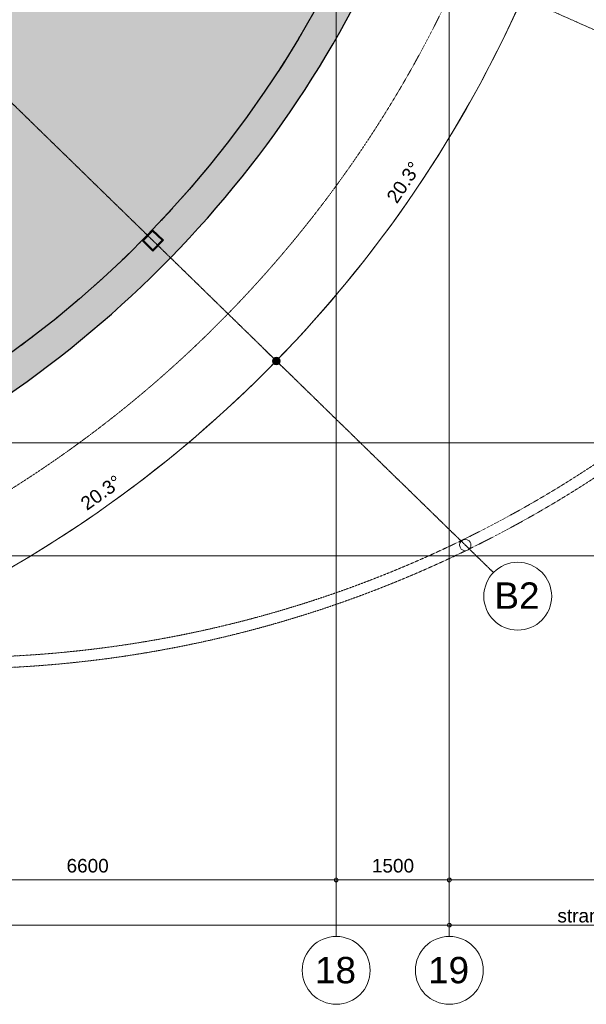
# Model space of a CAD drawing. Header units: millimetres. Extents: x -2730 to 112454, y 3237 to 48799.
# Tile 223 of 241: x 66102 to 73617, y 4050 to 17114. Entities that reach past the tile are written whole.
import ezdxf

# ---------------------------------------------------------------- set-up
doc = ezdxf.new("R2010")
doc.units = ezdxf.units.MM
for name, pattern in [('Hidden', [7.14375, 4.7625, -2.38125]), ('THO_hhidden', [2.5, 1.5, -1]), ('THO_stramienlijn', [20, 17, -1.5, 0, -1.5])]:
    doc.linetypes.add(name, pattern=pattern)
for name, color, linetype, lineweight in [('A-ANNO-DIMS', 7, 'Continuous', 13), ('A-ANNO-DIMS-100', 7, 'Continuous', 13), ('A-AREA-PATT', 7, 'Continuous', 13), ('A-FLOR', 7, 'Continuous', 18), ('A-WALL-PATT', 7, 'Continuous', 25), ('G-ANNO-TEXT', 7, 'Continuous', 13), ('I-WALL', 7, 'Continuous', 18), ('S-COLS', 7, 'Continuous', 13), ('S-GRID', 7, 'Continuous', 13), ('S-GRID-IDEN', 7, 'Continuous', 13)]:
    doc.layers.add(name, color=color, linetype=linetype, lineweight=lineweight)
doc.layers.add('A-DETL', color=7, linetype='Continuous', lineweight=13, true_color=0x00a600)
doc.styles.add('Arial_1', font='arial.ttf', dxfattribs={"height": 350})
doc.styles.add('Arial_2', font='arial.ttf', dxfattribs={"height": 180})
doc.dimstyles.new('THO_18_-_transparant', dxfattribs={"dimscale": 304.8, "dimtxt": 0.602515, "dimasz": 0.164042, "dimexe": 0.328084, "dimexo": 0.0625, "dimgap": 0.147638, "dimtad": 1, "dimdec": 3, "dimlfac": 304.8, "dimrnd": 0.001, "dimdsep": 46, "dimtxsty": 'Arial_2', "dimblk1": 'DOTBLANK', "dimblk2": 'DOTBLANK', "dimsah": 1, "dimcen": 0.09, "dimdle": 0.164042, "dimazin": 0, "dimtfac": 1, "dimtdec": 4, "dimtix": 1, "dimtmove": 0, "dimatfit": 3, "dimfxl": 0.001076, "dimfxlon": 1, "dimtvp": 1, "dimtolj": 1, "dimtzin": 0, "dimarcsym": 2})
doc.dimstyles.new('THO_18_-_transparant_blue', dxfattribs={"dimscale": 304.8, "dimtxt": 0.602515, "dimasz": 1.312336, "dimexe": 0.656168, "dimexo": 0.0625, "dimgap": 0.147638, "dimtad": 1, "dimdec": 3, "dimlfac": 304.8, "dimrnd": 0.001, "dimdsep": 46, "dimtxsty": 'Arial_2', "dimblk1": 'DOTSMALL', "dimblk2": 'DOTSMALL', "dimsah": 1, "dimcen": 0.09, "dimdle": 0.656168, "dimadec": 1, "dimazin": 0, "dimtfac": 1, "dimtdec": 4, "dimtix": 1, "dimtmove": 0, "dimatfit": 3, "dimfxl": 0.002153, "dimfxlon": 1, "dimtvp": 1, "dimtolj": 1, "dimtzin": 0, "dimarcsym": 2})

# ---------------------------------------------------------------- blocks, each defined once
blk = doc.blocks.new('NLRS_28_SCO_UN_koker_gen_bcb - K200_200_12_5-V196-00 begane grond _plotview_')
at = {"layer": 'S-COLS'}
h = blk.add_hatch(dxfattribs=at)
h.set_pattern_fill('FP_191', color=256, style=0, pattern_type=2)
h.set_pattern_definition([(359.28105, (-57538.583, 38682.395), (0.376431, 29.997638), []), (359.28105, (-57523.55, 38697.057), (0.376431, 29.997638), [])])
h.paths.add_polyline_path([(-100, -100), (100, -100), (100, 100), (-100, 100), (-100, 0)])
h.paths.add_polyline_path([(-88, -88), (-88, 87), (87, 87), (87, -88), (-14, -88)])
at = {"layer": 'S-COLS', "lineweight": 18}
for p, q in [((100, 100), (-100, 100)), ((-100, 100), (-100, -100)), ((-88, -88), (-88, 87)), ((-88, 87), (87, 87)), ((87, 87), (87, -88)), ((100, -100), (100, 100)), ((-100, -100), (100, -100)), ((87, -88), (-88, -88))]:
    blk.add_line(p, q, dxfattribs=at)
blk = doc.blocks.new('NLRS_28_SCO_UN_houten kolom rond_gen_bcb - rond 150-V254-00 begane grond _plotview_')
at = {"layer": 'S-COLS'}
h = blk.add_hatch(dxfattribs=at)
h.set_pattern_fill('FP_219', color=256, style=0, pattern_type=2)
h.set_pattern_definition([(179.28, (57537.96, -44472.97), (-2.5132, -199.9842), [])])
h.paths.add_polyline_path([(53, 53), (29, 69), (0, 75), (-29, 69), (-53, 53), (-69, 29), (-75, 0), (-69, -29), (-53, -53), (-29, -69), (0, -75), (29, -69), (53, -53), (69, -29), (75, 0), (69, 29)])
at = {"layer": 'S-COLS', "lineweight": 18}
for start, end in [(0, 180), (180, 0)]:
    blk.add_arc((0, 0), 75, start, end, dxfattribs=at)
blk = doc.blocks.new('DIMBLOCK17-00 begane grond _plotview_')
at = {"layer": 'A-ANNO-DIMS-100'}
for p, q in [((63700, 5700), (63700, 5800)), ((70300, 5700), (70300, 5800)), ((63700, 5700), (70300, 5700)), ((63700, 5700), (63700, 5600)), ((70300, 5700), (70300, 5600))]:
    blk.add_line(p, q, dxfattribs=at)
for centre in [(63700, 5700), (70300, 5700)]:
    blk.add_circle(centre, 25, dxfattribs=at)
at = {"layer": 'A-ANNO-DIMS-100', "color": 0, "insert": (66723, 5979), "char_height": 180, "width": 664.52, "attachment_point": 1, "line_spacing_factor": 0.941778, "style": 'Arial_2'}
blk.add_mtext('6600', dxfattribs=at)
blk = doc.blocks.new('_DotBlank')
at = {"color": 0, "linetype": 'ByBlock', "lineweight": -2}
blk.add_line((-0.5, 0), (-1, 0), dxfattribs=at)
blk.add_circle((0, 0), 0.5, dxfattribs=at)
blk = doc.blocks.new('DIMBLOCK18-00 begane grond _plotview_')
at = {"layer": 'A-ANNO-DIMS-100'}
for p, q in [((70300, 5700), (70300, 5800)), ((71800, 5700), (71800, 5800)), ((70300, 5700), (71850, 5700)), ((70300, 5700), (70300, 5600)), ((71800, 5700), (71800, 5600))]:
    blk.add_line(p, q, dxfattribs=at)
for centre in [(70300, 5700), (71800, 5700)]:
    blk.add_circle(centre, 25, dxfattribs=at)
at = {"layer": 'A-ANNO-DIMS-100', "color": 0, "insert": (70773, 5979), "char_height": 180, "width": 664.52, "attachment_point": 1, "line_spacing_factor": 0.941778, "style": 'Arial_2'}
blk.add_mtext('1500', dxfattribs=at)
blk = doc.blocks.new('DIMBLOCK19-00 begane grond _plotview_')
at = {"layer": 'A-ANNO-DIMS-100'}
for p, q in [((9950, 5100), (71850, 5100)), ((10000, 5100), (10000, 5200)), ((10000, 5100), (10000, 5000)), ((71800, 5100), (71800, 5200)), ((71800, 5100), (71800, 5000))]:
    blk.add_line(p, q, dxfattribs=at)
for centre in [(10000, 5100), (71800, 5100)]:
    blk.add_circle(centre, 25, dxfattribs=at)
at = {"layer": 'A-ANNO-DIMS-100', "color": 0, "insert": (40554, 5379), "char_height": 180, "width": 830.65, "attachment_point": 1, "line_spacing_factor": 0.941778, "style": 'Arial_2'}
blk.add_mtext('61800', dxfattribs=at)
blk = doc.blocks.new('Grid - Stramienbol 9_0mm-3500-00 begane grond _plotview_')
at = {"layer": 'S-GRID-IDEN'}
blk.add_circle((0, 0), 4.5, dxfattribs=at)
blk = doc.blocks.new('DIMBLOCK74-00 begane grond _plotview_')
at = {"layer": 'A-ANNO-DIMS-100', "true_color": 0x0000ff}
h = blk.add_hatch(color=5, dxfattribs=at)
edge = h.paths.add_edge_path()
edge.add_arc((72768, 17404), 50, 0, 360)
h = blk.add_hatch(color=5, dxfattribs=at)
edge = h.paths.add_edge_path()
edge.add_arc((69505, 12588), 50, 0, 360)
at = {"layer": 'A-ANNO-DIMS-100', "color": 5, "true_color": 0x0000ff}
for p, q in [((72768, 17404), (72585, 17485)), ((72768, 17404), (72951, 17323)), ((69505, 12588), (69362, 12727)), ((69505, 12588), (69505, 12588)), ((69505, 12588), (69648, 12448))]:
    blk.add_line(p, q, dxfattribs=at)
for centre in [(72768, 17404), (69505, 12588)]:
    blk.add_circle(centre, 50, dxfattribs=at)
for start, end in [(315.0251, 336.7349), (315.72, 336.04)]:
    blk.add_arc((57700, 24100), 16489, start, end, dxfattribs=at)
at = {"layer": 'A-ANNO-DIMS-100', "color": 0, "insert": (70955, 14764), "char_height": 180, "width": 705.2, "attachment_point": 1, "rotation": 55.88, "line_spacing_factor": 0.941778, "style": 'Arial_2'}
blk.add_mtext('20.3°', dxfattribs=at)
blk = doc.blocks.new('_DotSmall')
at = {"color": 0, "linetype": 'ByBlock', "const_width": 0.5}
blk.add_lwpolyline([(-0.0625, 0, 1), (0.0625, 0, 1)], format="xyb", close=True, dxfattribs=at)
blk = doc.blocks.new('DIMBLOCK75-00 begane grond _plotview_')
at = {"layer": 'A-ANNO-DIMS-100', "true_color": 0x0000ff}
h = blk.add_hatch(color=5, dxfattribs=at)
edge = h.paths.add_edge_path()
edge.add_arc((69505, 12587), 50, 0, 360)
h = blk.add_hatch(color=5, dxfattribs=at)
edge = h.paths.add_edge_path()
edge.add_arc((64773, 9204), 50, 0, 360)
at = {"layer": 'A-ANNO-DIMS-100', "color": 5, "true_color": 0x0000ff}
for p, q in [((69505, 12587), (69362, 12727)), ((69505, 12587), (69649, 12448)), ((64773, 9204), (64687, 9385)), ((64773, 9204), (64773, 9204)), ((64773, 9204), (64859, 9023))]:
    blk.add_line(p, q, dxfattribs=at)
for centre in [(69505, 12587), (64773, 9204)]:
    blk.add_circle(centre, 50, dxfattribs=at)
for start, end in [(294.7051, 316.4149), (295.4, 315.72)]:
    blk.add_arc((57700, 24100), 16490, start, end, dxfattribs=at)
at = {"layer": 'A-ANNO-DIMS-100', "color": 0, "insert": (66888, 10741), "char_height": 180, "width": 705.2, "attachment_point": 1, "rotation": 35.56, "line_spacing_factor": 0.941778, "style": 'Arial_2'}
blk.add_mtext('20.3°', dxfattribs=at)

msp = doc.modelspace()

# ---------------------------------------------------------------- hatches: boundary and pattern name
at = {"layer": 'A-AREA-PATT', "true_color": 0xeefae6}
h = msp.add_hatch(color=7, dxfattribs=at)
h.paths.add_polyline_path([(63803.9855533, 11389.9800409), (64194.6537694, 11585.5031617), (64566.1366469, 11785.5616192), (64922.13949, 11990.9194204), (65266.7297787, 12203.1162921), (65614.9933579, 12432.0083706), (65956.3439783, 12671.0936847), (66255.5962962, 12892.7150723), (66578.9895682, 13147.1567037), (66894.820356, 13410.9268038), (67202.8196695, 13683.8007218), (67514.358673, 13977.1324741), (67794.2814859, 14255.9228392), (68077.2402462, 14554.6837674), (68351.3604759, 14861.5743861), (68616.4087093, 15176.3333196), (68872.1592073, 15498.6924905), (69118.3941495, 15828.3773483), (69354.9038197, 16165.1071036), (69581.486785, 16508.5949667), (69797.9500667, 16858.548392), (70004.1093049, 17214.6693276), (70214.9022597, 17606.6748673), (70391.9331778, 17959.4102086), (70559.0375035, 18316.9857396), (69370.1146876, 18845.3340314), (69352.9583339, 18809.2049844), (69172.2932535, 18894.996177), (69187.2910058, 18926.5794905), (67567.4183111, 19646.4386434), (67506.5034958, 19509.3642648), (68351.7954972, 19133.7229035), (68331.4905588, 19088.031444), (66503.8321773, 19900.2289819), (66524.1371157, 19945.9204415), (67369.4291172, 19570.2790802), (67430.3439325, 19707.3534588), (63765.8021551, 21335.8480612), (63750.5845876, 21301.6034897), (63687.4569427, 21329.6560877), (60651.0525888, 18117.3552945), (60681.8196264, 18052.5596715), (60648.0035924, 18036.5027352), (61553.6077338, 16129.2932966), (62095.5973362, 16386.6488812), (63639.7638164, 13134.6418269), (63097.7674749, 12877.2807468), (63160.5830116, 12744.9907329), (63194.0406024, 12761.0376517), (63280.53107, 12580.7062928), (63246.3702668, 12564.3220995), (63803.981387, 11389.9886982)])
h.paths.add_polyline_path([(63241.0085633, 12575.613889), (63263.8547058, 12586.5713485), (63188.1755467, 12744.3612875), (63165.9447151, 12733.6989433), (63238.5905269, 12580.7062928)])
h.paths.add_polyline_path([(60642.6419297, 18047.794439), (60665.16626, 18058.4897126), (60641.8418874, 18107.6110246), (60623.4686741, 18088.173466), (60641.6916517, 18049.7957318)])
h.paths.add_polyline_path([(69347.0287159, 18825.8585015), (69358.6882075, 18850.4118726), (69198.7174859, 18921.5016493), (69188.9467706, 18900.925795), (69258.0844461, 18868.0948593)])
h.paths.add_polyline_path([(63744.237772, 21318.1025179), (63754.3792902, 21340.9242958), (63714.7533565, 21358.5337605), (63696.5620232, 21339.2886181), (63714.7533565, 21331.2047722)])
at = {"layer": 'A-WALL-PATT', "lineweight": 18, "true_color": 0x808080}
h = msp.add_hatch(color=8, dxfattribs=at)
h.paths.add_polyline_path([(57699.6126196, 9570.0753633), (58122.2124843, 9576.2222626), (58544.4547872, 9594.6577597), (58965.9822693, 9625.3662562), (59386.4382763, 9668.3217698), (59805.4670603, 9723.4879558), (60222.7140813, 9790.8181381), (60637.8263065, 9870.2553486), (61050.4525096, 9961.7323755), (61460.2435677, 10065.1718201), (61866.8527565, 10180.4861623), (62269.9360441, 10307.5778347), (62669.1523818, 10446.339305), (63064.1639927, 10596.6531672), (63454.6366576, 10758.3922408), (63840.2399976, 10931.4196782), (64220.6477538, 11115.5890812), (64595.5380632, 11310.7446238), (64964.5937313, 11516.7211852), (65327.5025, 11733.3444884), (65683.9573124, 11960.4312487), (66033.656572, 12197.7893279), (66376.3043984, 12445.2178974), (66711.6108773, 12702.5076079), (67039.292306, 12969.4407667), (67359.0714332, 13245.7915216), (67670.6776939, 13531.3260523), (67989.5804665, 13842.0002395), (68268.3241539, 14128.9725123), (68553.8586846, 14440.578773), (68844.9729333, 14778.4812489), (69118.3941495, 15115.7348896), (69354.9038197, 15423.9987728), (69601.8608783, 15765.9936342), (69839.2189575, 16115.6928938), (70066.3057178, 16472.1477062), (70282.9290211, 16835.0564749), (70488.9055824, 17204.112143), (70684.0611251, 17579.0024524), (70868.230528, 17959.4102086), (71053.2816759, 18374.0413534), (71202.997039, 18735.4862135), (71353.3109012, 19130.4978244), (71492.0723715, 19529.7141622), (71619.1640439, 19932.7974498), (71734.4783861, 20339.4066386), (71837.9178307, 20749.1976966), (71929.3948576, 21161.8238997), (72008.8320681, 21576.9361249), (72076.1622504, 21994.1831459), (72131.3284364, 22413.2119299), (72174.28395, 22833.6679369), (72204.9924465, 23255.195419), (72223.4279436, 23677.437722), (72229.5748429, 24100.0375866), (71799.5748429, 24100.0375866), (71793.153523, 23677.437722), (71774.0695955, 23255.195419), (71742.3356428, 22833.6679369), (71697.9729572, 22413.2119299), (71669.4891335, 22200), (71856.9891335, 22200), (71856.9891335, 22000), (71656.9891335, 22000), (71656.9891335, 22106.8611703), (71641.0114647, 21994.1831459), (71571.4896236, 21576.9361249), (71498.9294469, 21203.8694611), (71407.3239756, 20797.3744037), (71303.7468738, 20393.7637273), (71182.3036491, 19974.7261526), (71061.0499913, 19596.6026644), (70922.14217, 19203.7484786), (70766.4438269, 18802.734908), (70625.2015341, 18465.5296851), (70807.9682847, 18384.3119844), (70726.7505841, 18201.5452339), (70543.9838335, 18282.7629345), (70543.0595118, 18282.7629345), (70384.8222407, 17944.1955149), (70199.7889158, 17576.6544683), (69997.9977262, 17204.112143), (69783.4191688, 16835.0564749), (69581.486785, 16508.5949667), (69354.4323088, 16164.4357917), (69097.1425983, 15799.9235693), (68872.1592073, 15498.6924905), (68616.4087093, 15176.3333196), (68351.3604759, 14861.5743861), (68077.2402462, 14554.6837674), (67794.2814859, 14255.9228392), (67502.7251884, 13965.5460536), (67202.8196695, 13683.8007218), (66894.820356, 13410.9268038), (66578.9895682, 13147.1567037), (66255.5962962, 12892.7150723), (65924.915971, 12647.8186149), (65587.2302302, 12412.6759079), (65242.8266776, 12187.4872199), (64891.9986385, 11972.4443423), (64535.04491, 11767.730425), (64172.2695063, 11573.519821), (63837.860262, 11405.9184223), (63923.6468649, 11225.2511625), (63742.979605, 11139.4645596), (63657.1930022, 11320.1318194), (63655.133323, 11320.1318194), (63315.1083085, 11166.5483873), (62934.3410139, 11007.8050292), (62549.0927196, 10860.2688024), (62159.6932035, 10724.066), (61766.4757971, 10599.3132136), (61369.7770997, 10486.1172332), (60969.936691, 10384.5749561), (60567.2968399, 10294.773304), (60162.2022115, 10216.7891482), (59754.9995726, 10150.6892444), (59346.0374941, 10096.5301748), (58935.6660532, 10054.3583005), (58524.2365336, 10024.2097211), (58112.1011245, 10006.1102442), (57699.6877601, 10000), (57799.635701, 10000), (57799.635701, 9800), (57699.6126196, 9800), (57699.6126196, 9576.2222626)])
h.paths.add_polyline_path([(57787.135701, 9812.5), (57787.135701, 9987.5), (57699.6126196, 9987.5), (57699.6126196, 9812.5)])
h.paths.add_polyline_path([(63748.9096461, 11156.117926), (63906.9934984, 11231.1812035), (63831.9302209, 11389.2650559), (63673.8463686, 11314.2017784), (63747.5870847, 11158.9032507)])
h.paths.add_polyline_path([(67867.6210385, 14044.6071793), (67724.6526155, 14184.4646997), (67864.2938192, 14327.2113082), (68007.0404277, 14187.5701044), (67878.0407125, 14055.2916837)])
h.paths.add_polyline_path([(67867.3992239, 14062.2834572), (67989.3530141, 14187.791919), (67864.0720046, 14309.5238946), (67742.340029, 14184.2428851), (67813.5787356, 14114.7699295)])
h.paths.add_polyline_path([(70720.4037684, 18218.0442621), (70791.4692565, 18377.9651688), (70631.5483498, 18449.0306569), (70560.4828617, 18289.1097501), (70631.5483498, 18257.5297416)])
h.paths.add_polyline_path([(71701.1687286, 22012.5), (71844.4891335, 22012.5), (71844.4891335, 22187.5), (71669.4891335, 22187.5), (71669.4891335, 22012.5)])

# ---------------------------------------------------------------- linework, layer by layer
at = {"layer": 'A-DETL', "color": 7}
for p, q in [((71799.635701, 5700), (74799.635701, 5700)), ((71799.635701, 5100), (74799.635701, 5100))]:
    msp.add_line(p, q, dxfattribs=at)
at = {"layer": 'A-DETL', "color": 7, "linetype": 'THO_hhidden'}
for centre, radius, start, end in [((57691.8363459, 24099.9982742), 15599.9968109, 270, 90), ((65199.6382661, 24099.9997671), 15449.9981706, 270, 90), ((65199.6382661, 24099.9997671), 15599.9981706, 296.11684329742, 324.6541575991), ((65199.6382661, 24099.9997671), 15599.9981706, 270, 295.92510583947)]:
    msp.add_arc(centre, radius, start, end, dxfattribs=at)
at = {"layer": 'A-FLOR'}
for start, end in [(328.68182122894, 329.56063722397), (326.98758111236, 327.86627043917), (325.29323370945, 326.17201365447), (323.59876109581, 324.47785173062), (321.90414111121, 322.78377218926), (320.20934603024, 321.08976465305), (318.51434069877, 319.39582042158), (316.81907986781, 317.70193214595), (315.12350429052, 316.00809357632), (313.42753485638, 314.31429936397), (311.73106350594, 312.62054490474), (310.03393865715, 310.9268262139), (308.33594084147, 309.23313982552), (306.6367399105, 307.53948271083)]:
    msp.add_arc((57699.6126196, 24100.0375866), 14099.9622233, start, end, dxfattribs=at)
at = {"layer": 'I-WALL', "lineweight": 25, "flags": 128}
msp.add_lwpolyline([(70004.1103217, 17214.6711476), (69797.9512312, 16858.5503403), (69581.4880987, 16508.597025), (69354.9052821, 16165.1092535), (69118.3957586, 15828.3795712), (68872.1609595, 15498.6947675), (68616.4105991, 15176.335632), (68351.3624959, 14861.5767152), (68077.2423873, 14554.6860947), (67794.2837372, 14255.9251468), (67502.7275371, 13965.548324), (67202.8221011, 13683.8029382), (66894.8228542, 13410.9289502), (66578.9921147, 13147.1587649), (66255.5988711, 12892.7170342), (65924.9185528, 12647.8204648), (65587.2327954, 12412.677634), (65242.8292014, 12187.4888123), (64892.0010943, 11972.4457923), (64535.0472698, 11767.7317259), (64172.2717532, 11573.5209742), (63803.981387, 11389.9779646)], dxfattribs=at)
at = {"layer": 'I-WALL', "lineweight": 25}
msp.add_arc((57699.6126196, 24100.0375866), 14529.9622233, 270.00000000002, 0.00000000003, dxfattribs=at)
at = {"layer": 'S-GRID', "color": 5, "linetype": 'THO_stramienlijn', "true_color": 0x0000ff}
for p, q in [((70299.635701, 4950), (70299.635701, 42050)), ((71799.635701, 4950), (71799.635701, 42050)), ((57699.6168271, 24100.0095528), (78700.2153772, 14767.5019873)), ((57699.6463499, 24099.9930832), (72385.3085224, 9778.8612953)), ((-1495.3111013, 11499.9998099), (83030.4054534, 11499.9998099)), ((-1495.3111013, 10000), (83030.4054534, 10000))]:
    msp.add_line(p, q, dxfattribs=at)

# ---------------------------------------------------------------- block references
at = {"layer": 'S-COLS', "linetype": 'Hidden', "rotation": 45.71895082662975}
msp.add_blockref('NLRS_28_SCO_UN_koker_gen_bcb - K200_200_12_5-V196-00 begane grond _plotview_', (67865.8465216, 14186.0174021), dxfattribs=at)
at = {"layer": 'S-COLS', "lineweight": 18, "rotation": 225.720002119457}
msp.add_blockref('NLRS_28_SCO_UN_houten kolom rond_gen_bcb - rond 150-V254-00 begane grond _plotview_', (72010.8374072, 10144.0372151), dxfattribs=at)
at = {"layer": 'S-GRID-IDEN', "xscale": 99.99999999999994, "yscale": 99.99999999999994, "zscale": 99.99999999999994, "rotation": 225.7200021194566}
msp.add_blockref('Grid - Stramienbol 9_0mm-3500-00 begane grond _plotview_', (72707.4799514, 9464.6868687), dxfattribs=at)
at = {"layer": 'S-GRID-IDEN', "xscale": 99.99999999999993, "yscale": 99.99999999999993, "zscale": 99.99999999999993}
for p in [(70299.635701, 4500), (71799.635701, 4500)]:
    msp.add_blockref('Grid - Stramienbol 9_0mm-3500-00 begane grond _plotview_', p, dxfattribs=at)

# ---------------------------------------------------------------- texts
at = {"layer": 'G-ANNO-TEXT', "lineweight": 18, "insert": (73233.7477458, 5316.1560002), "char_height": 180, "width": 1899.999375, "attachment_point": 1, "style": 'Arial_2'}
msp.add_mtext('stramien totaal', dxfattribs=at)
at = {"layer": 'S-GRID-IDEN', "char_height": 350, "attachment_point": 1, "style": 'Arial_1'}
for s, insert, width in [('B2', (72398.2184051, 9647.8981095), 737.5525), ('18', (70018.5136315, 4678.7433988), 673.4175), ('19', (71518.5136315, 4678.7433988), 673.4175)]:
    msp.add_mtext(s, dxfattribs=dict(at, insert=insert, width=width))

# ---------------------------------------------------------------- dimensions: what is measured, and where the dimension line sits
at = {"layer": 'A-ANNO-DIMS', "color": 5, "true_color": 0x0000ff}
for base, center, p1, p2, override, picture, middle in [((66480.2347752, 10142.2458945), (57699.6354218, 24100.00374), (64858.5341583, 9023.3969723), (69648.5686276, 12447.6692961), {"dimpost": '<>°', "dimfxl": 5888.129683}, 'DIMBLOCK75-00 begane grond _plotview_', (67209.7896441, 10796.7491432)), ((70780.2549133, 14060.4723983), (57699.6400386, 24099.9992378), (69648.0664662, 12448.1589928), (72950.7420394, 17322.5245641), {"dimpost": '<>°', "dimfxl": 5887.877858}, 'DIMBLOCK74-00 begane grond _plotview_', (71237.0984942, 14927.5576738))]:
    dim = msp.add_angular_dim_3p(base=base, center=center, p1=p1, p2=p2, dimstyle='THO_18_-_transparant_blue', override=override, dxfattribs=at)
    dim.commit()
    dim.dimension.update_dxf_attribs({"geometry": picture, "text_midpoint": middle})
at = {"layer": 'A-ANNO-DIMS'}
for base, p1, p2, override, picture, middle in [((70299.6357010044, 5699.9999999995), (63699.6357010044, 5799.9999999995), (70299.6357010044, 5799.9999999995), {"dimpost": '<>', "dimfxl": 6600}, 'DIMBLOCK17-00 begane grond _plotview_', (66999.6357010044, 5836.9031383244)), ((71799.635701, 5700), (70299.635701, 5800), (71799.635701, 5800), {"dimpost": '<>', "dimfxl": 1500}, 'DIMBLOCK18-00 begane grond _plotview_', (71049.635701, 5836.9031383)), ((71799.6357010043, 5099.9999999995), (9999.6357010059, 5199.9999999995), (71799.6357010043, 5199.9999999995), {"dimpost": '<>', "dimfxl": 61800}, 'DIMBLOCK19-00 begane grond _plotview_', (40899.6357010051, 5236.9645298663))]:
    dim = msp.add_linear_dim(base=base, p1=p1, p2=p2, dimstyle='THO_18_-_transparant', override=override, dxfattribs=at)
    dim.commit()
    dim.dimension.update_dxf_attribs({"geometry": picture, "text_midpoint": middle})

doc.saveas('drawing.dxf')
